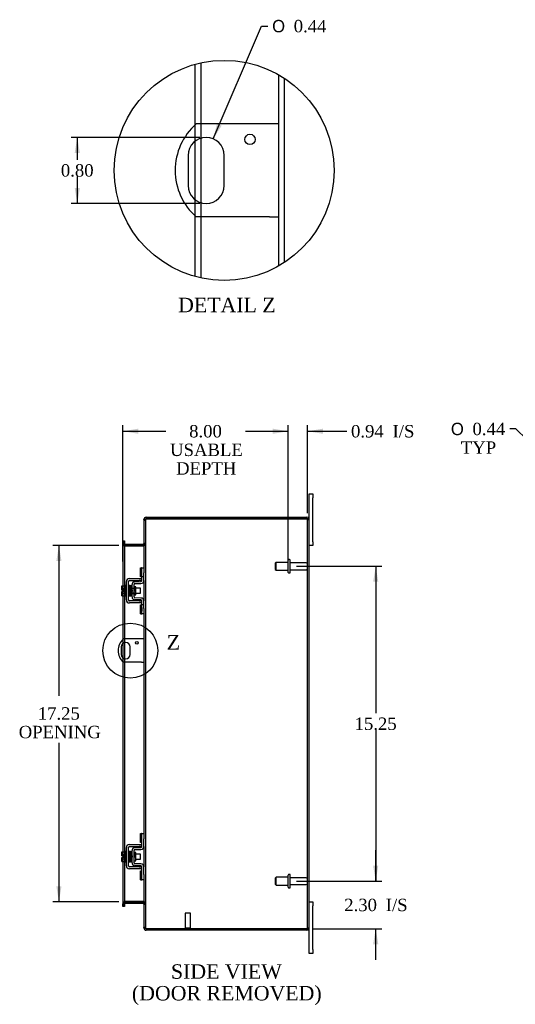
# Model space of a CAD drawing. Header units: inches. Extents: x 2 to 119, y 2 to 79.
# Tile 5 of 7: x 55 to 79, y 26 to 74. Entities that reach past the tile are written whole.
import ezdxf
from ezdxf.enums import TextEntityAlignment as Align
from ezdxf.lldxf.tags import DXFTag

# ---------------------------------------------------------------- set-up
doc = ezdxf.new("R2010")
doc.units = ezdxf.units.IN
doc.header["$MEASUREMENT"] = 0
doc.layers.get('0').update_dxf_attribs({"linetype": 'CONTINUOUS'})
for name, color, linetype in [('COM40153-1', 7, 'CONTINUOUS'), ('COM42667', 7, 'CONTINUOUS'), ('COM42780', 7, 'CONTINUOUS'), ('COM48436', 7, 'CONTINUOUS'), ('DEFAULT', 7, 'CONTINUOUS'), ('FET07710', 7, 'CONTINUOUS'), ('SCC19011', 7, 'CONTINUOUS'), ('SPR20265', 7, 'CONTINUOUS'), ('STD21878', 7, 'CONTINUOUS'), ('STD26094', 7, 'CONTINUOUS'), ('WAF25035', 7, 'CONTINUOUS')]:
    doc.layers.add(name, color=color, linetype=linetype)
doc.styles.add('SEACAD_SOLID_EDGE_ANSI1_SY', font='txt')
doc.styles.add('SEACAD_TIMES_NEW_ROMAN', font='times.ttf')
tags = doc.linetypes.add('CENTER2', pattern=[1.125, 0.75, -0.125, 0.125, -0.125]).pattern_tags.tags
tags[10:11] = [DXFTag(74, 4), DXFTag(75, 0), DXFTag(340, '0'), DXFTag(46, 0.0), DXFTag(50, 0.0), DXFTag(44, 0.0), DXFTag(45, 0.0)]
tags[8:9] = [DXFTag(74, 4), DXFTag(75, 0), DXFTag(340, '0'), DXFTag(46, 0.0), DXFTag(50, 0.0), DXFTag(44, 0.0), DXFTag(45, 0.0)]
tags[6:7] = [DXFTag(74, 4), DXFTag(75, 0), DXFTag(340, '0'), DXFTag(46, 0.0), DXFTag(50, 0.0), DXFTag(44, 0.0), DXFTag(45, 0.0)]
tags[4:5] = [DXFTag(74, 4), DXFTag(75, 0), DXFTag(340, '0'), DXFTag(46, 0.0), DXFTag(50, 0.0), DXFTag(44, 0.0), DXFTag(45, 0.0)]

# ---------------------------------------------------------------- blocks, each defined once
blk = doc.blocks.new('GDIMGGROUP9')
at = {"layer": 'DEFAULT', "linetype": 'Continuous'}
for points in [[(72.33, 32.643), (72.08, 32.643), (72.205, 31.893)], [(72.33, 28.84), (72.205, 29.59), (72.08, 28.84)]]:
    blk.add_hatch(color=136, dxfattribs=at).paths.add_polyline_path(points)
at = {"layer": 'DEFAULT', "color": 136, "linetype": 'Continuous'}
for p, q in [((72.205, 31.893), (72.205, 33.393)), ((68.365, 31.893), (72.505, 31.893)), ((69.166, 29.59), (72.505, 29.59)), ((72.205, 28.09), (72.205, 29.59))]:
    blk.add_line(p, q, dxfattribs=at)
at = {"layer": 'DEFAULT', "color": 136, "linetype": 'Continuous', "style": 'SEACAD_TIMES_NEW_ROMAN'}
for s, p in [('2.30', (70.68, 31.042)), ('I/S', (72.693, 31.042))]:
    blk.add_text(s, height=0.6, dxfattribs=at).set_placement(p, align=Align.TOP_LEFT)
blk = doc.blocks.new('GDIMGGROUP10')
at = {"layer": 'DEFAULT', "linetype": 'Continuous'}
for points in [[(72.33, 46.393), (72.205, 47.143), (72.08, 46.393)], [(72.33, 32.643), (72.08, 32.643), (72.205, 31.893)]]:
    blk.add_hatch(color=136, dxfattribs=at).paths.add_polyline_path(points)
at = {"layer": 'DEFAULT', "color": 136, "linetype": 'Continuous'}
for p, q in [((68.365, 47.143), (72.505, 47.143)), ((72.205, 47.143), (72.205, 40.028)), ((72.205, 39.218), (72.205, 31.893)), ((68.365, 31.893), (72.505, 31.893))]:
    blk.add_line(p, q, dxfattribs=at)
at = {"layer": 'DEFAULT', "color": 136, "linetype": 'Continuous', "style": 'SEACAD_TIMES_NEW_ROMAN'}
blk.add_text('15.25', height=0.6, dxfattribs=at).set_placement((71.182, 39.818), align=Align.TOP_LEFT)
blk = doc.blocks.new('GDIMGGROUP19')
at = {"layer": 'DEFAULT', "linetype": 'Continuous'}
for points in [[(56.734, 47.393), (56.984, 47.393), (56.859, 48.143)], [(56.734, 31.643), (56.859, 30.893), (56.984, 31.643)]]:
    blk.add_hatch(color=136, dxfattribs=at).paths.add_polyline_path(points)
at = {"layer": 'DEFAULT', "color": 136, "linetype": 'Continuous'}
for p, q in [((59.769, 48.143), (56.559, 48.143)), ((56.859, 48.143), (56.859, 40.867)), ((56.859, 38.589), (56.859, 30.893)), ((59.769, 30.893), (56.559, 30.893))]:
    blk.add_line(p, q, dxfattribs=at)
at = {"layer": 'DEFAULT', "color": 136, "linetype": 'Continuous', "style": 'SEACAD_TIMES_NEW_ROMAN'}
for s, p in [('17.25', (55.835, 40.316)), ('OPENING', (54.911, 39.416))]:
    blk.add_text(s, height=0.6, dxfattribs=at).set_placement(p, align=Align.TOP_LEFT)
blk = doc.blocks.new('GDIMGGROUP22')
at = {"layer": 'DEFAULT', "linetype": 'Continuous'}
blk.add_hatch(color=136, dxfattribs=at).paths.add_polyline_path([(81.957, 50.73), (82.582, 50.296), (82.132, 50.909)])
at = {"layer": 'DEFAULT', "color": 136, "linetype": 'Continuous'}
for p, q in [((78.995, 53.792), (78.695, 53.792)), ((82.582, 50.296), (78.995, 53.792))]:
    blk.add_line(p, q, dxfattribs=at)
for s, style, p in [('O', 'SEACAD_SOLID_EDGE_ANSI1_SY', (75.848, 54.092)), ('0.44', 'SEACAD_TIMES_NEW_ROMAN', (76.892, 54.092)), ('TYP', 'SEACAD_TIMES_NEW_ROMAN', (76.328, 53.192))]:
    blk.add_text(s, height=0.6, dxfattribs=dict(at, style=style)).set_placement(p, align=Align.TOP_LEFT)
blk = doc.blocks.new('GDIMGGROUP23')
at = {"layer": 'DEFAULT', "linetype": 'Continuous'}
for points in [[(60.711, 53.807), (59.961, 53.682), (60.711, 53.557)], [(67.215, 53.807), (67.215, 53.557), (67.965, 53.682)]]:
    blk.add_hatch(color=136, dxfattribs=at).paths.add_polyline_path(points)
at = {"layer": 'DEFAULT', "color": 136, "linetype": 'Continuous'}
for p, q in [((59.961, 47.372), (59.961, 53.982)), ((67.965, 47.443), (67.965, 53.982)), ((59.961, 53.682), (62.033, 53.682)), ((65.893, 53.682), (67.965, 53.682))]:
    blk.add_line(p, q, dxfattribs=at)
at = {"layer": 'DEFAULT', "color": 136, "linetype": 'Continuous', "style": 'SEACAD_TIMES_NEW_ROMAN'}
for s, p in [('8.00', (63.167, 53.982)), ('USABLE', (62.243, 53.082)), ('DEPTH', (62.534, 52.182))]:
    blk.add_text(s, height=0.6, dxfattribs=at).set_placement(p, align=Align.TOP_LEFT)
blk = doc.blocks.new('GDIMGGROUP26')
at = {"layer": 'DEFAULT', "linetype": 'Continuous'}
for points in [[(67.215, 53.807), (67.215, 53.557), (67.965, 53.682)], [(69.652, 53.807), (68.902, 53.682), (69.652, 53.557)]]:
    blk.add_hatch(color=136, dxfattribs=at).paths.add_polyline_path(points)
at = {"layer": 'DEFAULT', "color": 136, "linetype": 'Continuous'}
for p, q in [((67.965, 47.443), (67.965, 53.982)), ((68.902, 49.71), (68.902, 53.982)), ((66.465, 53.682), (67.965, 53.682)), ((68.902, 53.682), (70.499, 53.682)), ((70.499, 53.682), (70.799, 53.682))]:
    blk.add_line(p, q, dxfattribs=at)
at = {"layer": 'DEFAULT', "color": 136, "linetype": 'Continuous', "style": 'SEACAD_TIMES_NEW_ROMAN'}
for s, p in [('0.94', (71.009, 53.982)), ('I/S', (73.021, 53.982))]:
    blk.add_text(s, height=0.6, dxfattribs=at).set_placement(p, align=Align.TOP_LEFT)
blk = doc.blocks.new('SE1')
at = {"color": 136, "linetype": 'Continuous', "style": 'SEACAD_TIMES_NEW_ROMAN'}
blk.add_text('Z', height=0.7, dxfattribs=at).set_placement((62.084, 43.812), align=Align.TOP_LEFT)
blk = doc.blocks.new('SE')
at = {"layer": 'DEFAULT', "color": 7, "linetype": 'CENTER2'}
blk.add_circle((60.318, 43.058), 1.332, dxfattribs=at)
at = {"layer": 'DEFAULT'}
blk.add_blockref('SE1', (0, 0), dxfattribs=at)
blk = doc.blocks.new('GDIMGGROUP27')
at = {"layer": 'DEFAULT', "linetype": 'Continuous'}
for points in [[(57.624, 67.163), (57.874, 67.163), (57.749, 67.913)], [(57.624, 65.463), (57.749, 64.713), (57.874, 65.463)]]:
    blk.add_hatch(color=136, dxfattribs=at).paths.add_polyline_path(points)
at = {"layer": 'DEFAULT', "color": 136, "linetype": 'Continuous'}
for p, q in [((63.691, 67.913), (57.449, 67.913)), ((57.749, 67.913), (57.749, 66.823)), ((57.749, 66.013), (57.749, 64.713)), ((63.691, 64.713), (57.449, 64.713))]:
    blk.add_line(p, q, dxfattribs=at)
at = {"layer": 'DEFAULT', "color": 136, "linetype": 'Continuous', "style": 'SEACAD_TIMES_NEW_ROMAN'}
blk.add_text('0.80', height=0.6, dxfattribs=at).set_placement((56.953, 66.613), align=Align.TOP_LEFT)
blk = doc.blocks.new('GDIMGGROUP28')
at = {"layer": 'DEFAULT', "linetype": 'Continuous'}
blk.add_hatch(color=136, dxfattribs=at).paths.add_polyline_path([(64.516, 68.581), (64.335, 67.842), (64.746, 68.482)])
at = {"layer": 'DEFAULT', "color": 136, "linetype": 'Continuous'}
for p, q in [((64.335, 67.842), (66.679, 73.3)), ((66.679, 73.3), (66.979, 73.3))]:
    blk.add_line(p, q, dxfattribs=at)
for s, style, p in [('O', 'SEACAD_SOLID_EDGE_ANSI1_SY', (67.189, 73.6)), ('0.44', 'SEACAD_TIMES_NEW_ROMAN', (68.233, 73.6))]:
    blk.add_text(s, height=0.6, dxfattribs=dict(at, style=style)).set_placement(p, align=Align.TOP_LEFT)

msp = doc.modelspace()

# ---------------------------------------------------------------- linework, layer by layer
at = {"color": 7}
msp.add_circle((64.865, 66.313), 5.329, dxfattribs=at)
at = {"layer": 'COM40153-1', "color": 7}
for p, q in [((67.058, 68.563), (63.506, 68.563)), ((67.49, 68.563), (67.058, 68.563)), ((63.117, 67.039), (63.117, 65.587)), ((64.865, 65.587), (64.865, 67.039)), ((67.058, 64.063), (63.506, 64.063)), ((67.058, 64.063), (67.49, 64.063)), ((60.866, 43.621), (59.978, 43.621)), ((60.974, 43.621), (60.866, 43.621)), ((59.881, 43.24), (59.881, 42.877)), ((60.318, 42.877), (60.318, 43.24)), ((60.866, 42.496), (59.978, 42.496)), ((60.866, 42.496), (60.974, 42.496))]:
    msp.add_line(p, q, dxfattribs=at)
for centre, radius in [((66.115, 67.815), 0.25), ((60.63, 43.434), 0.0625)]:
    msp.add_circle(centre, radius, dxfattribs=at)
for centre, radius, start, end in [((65.49, 66.313), 3, 131.4096, 228.5904), ((63.991, 67.039), 0.874, 0, 180), ((63.991, 65.587), 0.874, 180, 0), ((60.474, 43.058), 0.75, 131.4096, 228.5904), ((60.099, 43.24), 0.218, 0, 180), ((60.099, 42.877), 0.218, 180, 0)]:
    msp.add_arc(centre, radius, start, end, dxfattribs=at)
at = {"layer": 'COM42667', "color": 7}
for p, q in [((60.129, 45.511), (60.129, 46.402)), ((60.224, 45.511), (60.224, 46.402)), ((60.272, 46.545), (60.754, 46.545)), ((60.272, 46.45), (60.754, 46.45)), ((60.754, 46.545), (60.879, 46.545)), ((60.879, 46.45), (60.754, 46.45)), ((60.754, 45.463), (60.272, 45.463)), ((60.754, 45.368), (60.272, 45.368)), ((60.754, 45.463), (60.879, 45.463)), ((60.879, 45.368), (60.754, 45.368)), ((60.129, 32.635), (60.129, 33.526)), ((60.224, 32.635), (60.224, 33.526)), ((60.272, 33.669), (60.754, 33.669)), ((60.272, 33.574), (60.754, 33.574)), ((60.754, 33.669), (60.879, 33.669)), ((60.879, 33.574), (60.754, 33.574)), ((60.754, 32.587), (60.272, 32.587)), ((60.754, 32.492), (60.272, 32.492)), ((60.754, 32.587), (60.879, 32.587)), ((60.879, 32.492), (60.754, 32.492))]:
    msp.add_line(p, q, dxfattribs=at)
for centre, radius, start, end in [((60.272, 46.402), 0.143, 90, 180), ((60.272, 46.402), 0.048, 90, 180), ((60.272, 45.511), 0.143, 180, 270), ((60.272, 45.511), 0.048, 180, 270), ((60.272, 33.526), 0.143, 90, 180), ((60.272, 33.526), 0.048, 90, 180), ((60.272, 32.635), 0.143, 180, 270), ((60.272, 32.635), 0.048, 180, 270)]:
    msp.add_arc(centre, radius, start, end, dxfattribs=at)
at = {"layer": 'COM42780', "color": 7}
for p, q in [((60.815, 46.635), (60.815, 47.072)), ((60.815, 47.072), (60.865, 47.072)), ((60.879, 47.072), (60.865, 47.072)), ((60.879, 46.822), (60.879, 47.072)), ((60.879, 47.072), (60.974, 47.072)), ((60.879, 46.449), (60.879, 46.822)), ((60.882, 46.635), (60.882, 47.072)), ((60.974, 47.025), (60.974, 46.822)), ((60.974, 46.449), (60.974, 46.822)), ((60.402, 45.659), (60.402, 46.253)), ((60.497, 45.659), (60.497, 46.253)), ((60.543, 46.396), (60.832, 46.401)), ((60.544, 46.301), (60.834, 46.306)), ((60.865, 46.635), (60.815, 46.635)), ((60.865, 46.635), (60.879, 46.635)), ((60.974, 46.635), (60.879, 46.635)), ((60.402, 46.081), (60.592, 46.081)), ((60.592, 46.063), (60.402, 46.063)), ((60.402, 45.85), (60.592, 45.85)), ((60.402, 45.831), (60.592, 45.831)), ((60.526, 46.151), (60.497, 46.151)), ((60.592, 46.151), (60.526, 46.151)), ((60.592, 45.761), (60.592, 46.151)), ((60.497, 45.761), (60.592, 45.761)), ((60.832, 45.511), (60.543, 45.516)), ((60.834, 45.606), (60.544, 45.611)), ((60.879, 45.091), (60.879, 45.463)), ((60.974, 45.091), (60.974, 45.463)), ((60.815, 44.841), (60.815, 45.278)), ((60.815, 45.278), (60.865, 45.278)), ((60.815, 44.841), (60.865, 44.841)), ((60.879, 45.278), (60.865, 45.278)), ((60.865, 44.841), (60.879, 44.841)), ((60.974, 45.278), (60.879, 45.278)), ((60.88, 45.146), (60.879, 45.146)), ((60.88, 45.116), (60.879, 45.116)), ((60.879, 44.841), (60.879, 45.091)), ((60.88, 45.037), (60.879, 45.037)), ((60.88, 45.031), (60.879, 45.031)), ((60.88, 45.006), (60.879, 45.006)), ((60.88, 44.973), (60.879, 44.973)), ((60.974, 44.841), (60.879, 44.841)), ((60.88, 45.146), (60.88, 45.031)), ((60.88, 45.031), (60.88, 45.006)), ((60.88, 45.006), (60.88, 44.973)), ((60.882, 44.841), (60.882, 45.278)), ((60.974, 45.091), (60.974, 44.888)), ((60.815, 33.759), (60.815, 34.196)), ((60.815, 34.196), (60.865, 34.196)), ((60.879, 34.196), (60.865, 34.196)), ((60.879, 33.946), (60.879, 34.196)), ((60.879, 34.196), (60.974, 34.196)), ((60.879, 33.573), (60.879, 33.946)), ((60.974, 34.149), (60.974, 33.946)), ((60.974, 33.573), (60.974, 33.946)), ((60.402, 32.783), (60.402, 33.377)), ((60.497, 32.783), (60.497, 33.377)), ((60.543, 33.52), (60.832, 33.525)), ((60.544, 33.425), (60.834, 33.43)), ((60.865, 33.759), (60.815, 33.759)), ((60.865, 33.759), (60.879, 33.759)), ((60.592, 33.275), (60.526, 33.275)), ((60.592, 32.885), (60.592, 33.275)), ((60.497, 32.885), (60.592, 32.885)), ((60.832, 32.635), (60.543, 32.64)), ((60.834, 32.73), (60.544, 32.735)), ((60.879, 32.215), (60.879, 32.587)), ((60.974, 32.215), (60.974, 32.587)), ((60.815, 31.965), (60.815, 32.402)), ((60.815, 32.402), (60.865, 32.402)), ((60.815, 31.965), (60.865, 31.965)), ((60.879, 32.402), (60.865, 32.402)), ((60.865, 31.965), (60.879, 31.965)), ((60.879, 31.965), (60.879, 32.215)), ((60.974, 31.965), (60.879, 31.965)), ((60.974, 32.215), (60.974, 32.012))]:
    msp.add_line(p, q, dxfattribs=at)
for centre, radius, start, end in [((60.545, 46.253), 0.143, 91, 180), ((60.545, 46.253), 0.048, 91, 180), ((60.831, 46.449), 0.048, 271, 0), ((60.831, 46.449), 0.143, 271, 0), ((60.545, 45.659), 0.143, 180, 269), ((60.545, 45.659), 0.048, 180, 269), ((60.831, 45.463), 0.048, 0, 89), ((60.831, 45.463), 0.143, 0, 89), ((60.545, 33.377), 0.143, 91, 180), ((60.545, 33.377), 0.048, 91, 180), ((60.831, 33.573), 0.048, 271, 0), ((60.831, 33.573), 0.143, 271, 0), ((60.545, 32.783), 0.143, 180, 269), ((60.545, 32.783), 0.048, 180, 269), ((60.831, 32.587), 0.048, 0, 89), ((60.831, 32.587), 0.143, 0, 89)]:
    msp.add_arc(centre, radius, start, end, dxfattribs=at)
at = {"layer": 'COM48436', "color": 7}
for p, q in [((63.438, 71.448), (63.438, 68.501)), ((63.726, 71.519), (63.726, 68.563)), ((67.49, 70.95), (67.49, 61.676)), ((67.778, 70.775), (67.778, 61.851)), ((63.438, 68.501), (63.438, 67.717)), ((63.726, 68.563), (63.726, 67.872)), ((63.438, 67.717), (63.438, 64.91)), ((63.726, 67.872), (63.726, 64.754)), ((63.438, 64.91), (63.438, 64.125)), ((63.726, 64.754), (63.726, 64.063)), ((63.438, 64.125), (63.438, 61.178)), ((63.726, 64.063), (63.726, 61.107)), ((60.998, 49.41), (60.974, 49.41)), ((60.974, 49.386), (60.974, 49.41)), ((60.974, 49.386), (61.046, 49.386)), ((60.974, 49.385), (60.974, 49.386)), ((61.046, 49.385), (60.974, 49.385)), ((60.974, 49.385), (60.974, 47.025)), ((60.974, 49.368), (61.046, 49.368)), ((61.046, 49.41), (60.998, 49.41)), ((61.046, 49.386), (61.046, 49.41)), ((61.046, 49.385), (61.046, 49.386)), ((61.046, 49.385), (61.046, 29.652)), ((61.082, 49.446), (61.082, 49.518)), ((61.082, 49.518), (68.866, 49.518)), ((61.082, 49.446), (68.866, 49.446)), ((68.866, 49.446), (61.082, 49.446)), ((68.968, 49.446), (68.866, 49.446)), ((68.866, 49.446), (68.968, 49.446)), ((68.902, 29.626), (68.902, 49.41)), ((68.902, 49.41), (68.974, 49.41)), ((68.974, 29.626), (68.974, 49.41)), ((59.961, 48.373), (60.033, 48.373)), ((59.961, 48.297), (59.961, 48.373)), ((59.961, 48.297), (59.961, 48.29)), ((59.961, 48.245), (59.961, 48.29)), ((60.033, 48.29), (59.961, 48.29)), ((59.961, 48.251), (60.033, 48.251)), ((59.961, 48.245), (59.961, 46.197)), ((60.033, 48.233), (59.961, 48.233)), ((60.033, 48.373), (60.033, 48.297)), ((60.033, 48.297), (60.033, 48.29)), ((60.033, 48.29), (60.033, 48.245)), ((60.033, 48.245), (60.033, 46.197)), ((60.069, 48.215), (60.069, 48.143)), ((60.069, 48.215), (60.938, 48.215)), ((60.938, 48.215), (60.938, 48.143)), ((61.046, 48.251), (60.974, 48.251)), ((60.974, 48.233), (61.046, 48.233)), ((60.069, 48.143), (60.938, 48.143)), ((60.069, 48.13), (60.938, 48.13)), ((60.974, 46.449), (60.974, 45.463)), ((59.961, 46.197), (59.961, 45.99)), ((59.961, 45.99), (59.961, 45.922)), ((59.961, 45.922), (59.961, 45.715)), ((60.033, 46.197), (60.033, 45.715)), ((59.961, 45.715), (59.961, 43.605)), ((60.033, 45.715), (60.033, 43.621)), ((60.974, 44.888), (60.974, 34.149)), ((59.961, 43.605), (59.961, 43.409)), ((59.961, 43.409), (59.961, 42.707)), ((60.033, 43.621), (60.033, 43.448)), ((60.033, 43.448), (60.033, 42.669)), ((59.961, 42.707), (59.961, 42.511)), ((59.961, 42.511), (59.961, 33.321)), ((60.033, 42.669), (60.033, 42.496)), ((60.033, 42.496), (60.033, 33.321)), ((60.974, 33.573), (60.974, 32.587)), ((59.961, 33.321), (59.961, 33.114)), ((59.961, 33.114), (59.961, 33.046)), ((59.961, 33.046), (59.961, 32.839)), ((60.033, 33.321), (60.033, 32.839)), ((59.961, 32.839), (59.961, 30.792)), ((60.033, 32.839), (60.033, 30.792)), ((60.974, 32.012), (60.974, 29.652)), ((60.033, 30.803), (59.961, 30.803)), ((59.961, 30.747), (59.961, 30.792)), ((60.033, 30.785), (59.961, 30.785)), ((59.961, 30.739), (59.961, 30.747)), ((59.961, 30.747), (60.033, 30.747)), ((59.961, 30.663), (59.961, 30.739)), ((60.033, 30.663), (59.961, 30.663)), ((60.033, 30.792), (60.033, 30.747)), ((60.033, 30.739), (60.033, 30.747)), ((60.033, 30.739), (60.033, 30.663)), ((60.938, 30.907), (60.069, 30.907)), ((60.069, 30.821), (60.069, 30.893)), ((60.069, 30.893), (60.938, 30.893)), ((60.069, 30.821), (60.938, 30.821)), ((60.938, 30.821), (60.938, 30.893)), ((60.974, 30.803), (61.046, 30.803)), ((60.974, 30.785), (61.046, 30.785)), ((60.974, 29.668), (61.046, 29.668)), ((61.046, 29.652), (60.974, 29.652)), ((60.974, 29.651), (60.974, 29.652)), ((60.974, 29.651), (61.046, 29.651)), ((60.974, 29.626), (60.974, 29.651)), ((60.998, 29.626), (60.974, 29.626)), ((61.046, 29.626), (60.998, 29.626)), ((61.046, 29.651), (61.046, 29.652)), ((61.046, 29.626), (61.046, 29.651)), ((68.866, 29.59), (61.082, 29.59)), ((61.082, 29.59), (61.082, 29.518)), ((61.082, 29.59), (68.866, 29.59)), ((68.968, 29.59), (68.866, 29.59)), ((68.866, 29.59), (68.968, 29.59)), ((68.902, 29.626), (68.974, 29.626)), ((68.866, 29.518), (61.082, 29.518))]:
    msp.add_line(p, q, dxfattribs=at)
for centre, radius, start, end in [((61.082, 49.41), 0.108, 90, 180), ((61.082, 49.41), 0.036, 128.7233, 180), ((61.082, 49.41), 0.036, 90, 128.7233), ((68.866, 49.41), 0.108, 19.4712, 90), ((68.866, 49.41), 0.036, 0, 90), ((68.866, 49.41), 0.108, 0, 19.4712), ((60.069, 48.251), 0.108, 180, 259.6032), ((60.067, 48.236), 0.106, 181.3077, 271.1923), ((60.069, 48.251), 0.036, 180, 270), ((60.938, 48.251), 0.036, 270, 0), ((60.94, 48.236), 0.106, 268.8074, 358.6926), ((60.938, 48.251), 0.108, 280.3994, 0), ((60.069, 48.251), 0.108, 259.6032, 270), ((60.938, 48.251), 0.108, 270, 280.3994), ((60.067, 30.801), 0.106, 88.8074, 178.6926), ((60.069, 30.785), 0.108, 100.3965, 180), ((60.069, 30.785), 0.036, 90, 180), ((60.069, 30.785), 0.108, 90, 100.3965), ((60.94, 30.801), 0.106, 1.3077, 91.1923), ((60.938, 30.785), 0.108, 79.6016, 90), ((60.938, 30.785), 0.036, 0, 90), ((60.938, 30.785), 0.108, 0, 79.6016), ((61.082, 29.626), 0.108, 180, 270), ((61.082, 29.626), 0.036, 180, 231.2767), ((61.082, 29.626), 0.036, 231.2767, 270), ((68.866, 29.626), 0.036, 270, 0), ((68.866, 29.626), 0.108, 270, 340.5288), ((68.866, 29.626), 0.108, 340.5288, 0)]:
    msp.add_arc(centre, radius, start, end, dxfattribs=at)
for centre, major_axis, start_param, end_param in [((68.866, 49.41), (-0.036, 0), 3.141593, 4.712389), ((68.866, 49.41), (-0.108, 0), 3.141593, 3.48143), ((68.866, 29.626), (-0.036, 0), 1.570796, 3.141593), ((68.866, 29.626), (-0.108, 0), 2.801756, 3.141593)]:
    msp.add_ellipse(centre, major_axis=major_axis, ratio=0.997813, start_param=start_param, end_param=end_param, dxfattribs=at)
for points, knots in [([(60.974, 49.385), (60.974, 49.39), (60.977, 49.395), (60.988, 49.405), (60.996, 49.41), (61.016, 49.421), (61.028, 49.426), (61.054, 49.436), (61.068, 49.441), (61.082, 49.446)], [0, 0, 0, 0, 0.25, 0.25, 0.5, 0.5, 0.75, 0.75, 1, 1, 1, 1]), ([(61.046, 49.385), (61.046, 49.395), (61.05, 49.405), (61.063, 49.426), (61.073, 49.436), (61.082, 49.446)], [0, 0, 0, 0, 0.5, 0.5, 1, 1, 1, 1]), ([(60.033, 48.233), (60.033, 48.223), (60.034, 48.213), (60.036, 48.192), (60.038, 48.182), (60.041, 48.167), (60.043, 48.163), (60.046, 48.153), (60.048, 48.149), (60.053, 48.141), (60.055, 48.137), (60.06, 48.133), (60.062, 48.132), (60.065, 48.13), (60.067, 48.13), (60.069, 48.13)], [0, 0, 0, 0, 0.25, 0.25, 0.5, 0.5, 0.625, 0.625, 0.75, 0.75, 0.875, 0.875, 0.9375, 0.9375, 1, 1, 1, 1]), ([(60.938, 48.13), (60.94, 48.13), (60.942, 48.13), (60.945, 48.132), (60.947, 48.133), (60.952, 48.137), (60.954, 48.141), (60.959, 48.149), (60.961, 48.153), (60.964, 48.163), (60.966, 48.167), (60.97, 48.182), (60.971, 48.192), (60.973, 48.213), (60.974, 48.223), (60.974, 48.233)], [0, 0, 0, 0, 0.0625, 0.0625, 0.125, 0.125, 0.25, 0.25, 0.375, 0.375, 0.5, 0.5, 0.75, 0.75, 1, 1, 1, 1]), ([(60.069, 30.907), (60.067, 30.906), (60.065, 30.906), (60.062, 30.905), (60.06, 30.904), (60.055, 30.899), (60.053, 30.896), (60.048, 30.888), (60.046, 30.883), (60.043, 30.874), (60.041, 30.869), (60.038, 30.855), (60.036, 30.845), (60.034, 30.824), (60.033, 30.814), (60.033, 30.803)], [0, 0, 0, 0, 0.0625, 0.0625, 0.125, 0.125, 0.25, 0.25, 0.375, 0.375, 0.5, 0.5, 0.75, 0.75, 1, 1, 1, 1]), ([(60.974, 30.803), (60.974, 30.814), (60.973, 30.824), (60.971, 30.845), (60.97, 30.855), (60.966, 30.869), (60.964, 30.874), (60.961, 30.883), (60.959, 30.888), (60.954, 30.896), (60.952, 30.899), (60.947, 30.904), (60.945, 30.905), (60.942, 30.906), (60.94, 30.907), (60.938, 30.907)], [0, 0, 0, 0, 0.25, 0.25, 0.5, 0.5, 0.625, 0.625, 0.75, 0.75, 0.875, 0.875, 0.9375, 0.9375, 1, 1, 1, 1]), ([(61.082, 29.59), (61.068, 29.596), (61.054, 29.601), (61.028, 29.611), (61.016, 29.616), (60.996, 29.626), (60.988, 29.632), (60.977, 29.642), (60.974, 29.647), (60.974, 29.652)], [0, 0, 0, 0, 0.25, 0.25, 0.5, 0.5, 0.75, 0.75, 1, 1, 1, 1]), ([(61.082, 29.59), (61.073, 29.601), (61.063, 29.611), (61.05, 29.632), (61.046, 29.642), (61.046, 29.652)], [0, 0, 0, 0, 0.5, 0.5, 1, 1, 1, 1])]:
    msp.add_open_spline(points, degree=3, knots=knots, dxfattribs=at)
at = {"layer": 'FET07710', "color": 7}
for p, q in [((68.974, 50.456), (68.974, 50.643)), ((68.974, 50.643), (69.161, 50.643)), ((69.161, 50.643), (69.161, 50.456)), ((68.974, 49.41), (68.974, 50.456)), ((69.161, 48.331), (69.161, 50.456)), ((69.161, 48.331), (69.161, 48.143)), ((69.161, 48.143), (68.974, 48.143)), ((68.974, 30.893), (69.161, 30.893)), ((69.161, 30.893), (69.161, 30.706)), ((69.161, 28.581), (69.161, 30.706)), ((68.974, 28.581), (68.974, 29.626)), ((68.974, 28.393), (68.974, 28.581)), ((69.161, 28.393), (68.974, 28.393)), ((69.161, 28.581), (69.161, 28.393))]:
    msp.add_line(p, q, dxfattribs=at)
at = {"layer": 'SCC19011', "color": 7}
for p, q in [((59.903, 46.197), (60.084, 46.197)), ((59.903, 46.065), (59.903, 46.197)), ((59.903, 46.065), (60.084, 46.065)), ((59.903, 45.99), (59.903, 46.065)), ((59.998, 45.99), (59.903, 45.99)), ((59.903, 45.847), (59.903, 45.922)), ((59.998, 45.922), (59.903, 45.922)), ((59.903, 45.847), (60.084, 45.847)), ((59.903, 45.715), (59.903, 45.847)), ((59.998, 45.922), (59.998, 45.99)), ((60.247, 46.078), (60.224, 46.078)), ((60.224, 45.834), (60.255, 45.834)), ((60.297, 46.078), (60.282, 46.078)), ((60.29, 45.834), (60.305, 45.834)), ((60.346, 46.078), (60.332, 46.078)), ((60.341, 45.834), (60.356, 45.834)), ((60.396, 46.078), (60.381, 46.078)), ((60.391, 45.834), (60.402, 45.834)), ((60.816, 46.078), (60.592, 46.078)), ((60.592, 45.834), (60.816, 45.834)), ((60.816, 45.834), (60.816, 46.078)), ((59.903, 45.715), (60.084, 45.715)), ((59.903, 33.321), (60.084, 33.321)), ((59.903, 33.189), (59.903, 33.321)), ((59.903, 33.189), (60.084, 33.189)), ((59.903, 33.114), (59.903, 33.189)), ((59.998, 33.114), (59.903, 33.114)), ((59.903, 32.971), (59.903, 33.046)), ((59.998, 33.046), (59.903, 33.046)), ((59.903, 32.971), (60.084, 32.971)), ((59.903, 32.839), (59.903, 32.971)), ((59.998, 33.046), (59.998, 33.114)), ((60.247, 33.202), (60.224, 33.202)), ((60.224, 32.958), (60.255, 32.958)), ((60.297, 33.202), (60.282, 33.202)), ((60.29, 32.958), (60.305, 32.958)), ((60.346, 33.202), (60.332, 33.202)), ((60.341, 32.958), (60.356, 32.958)), ((60.396, 33.202), (60.381, 33.202)), ((60.391, 32.958), (60.402, 32.958)), ((60.816, 33.202), (60.592, 33.202)), ((60.592, 32.958), (60.816, 32.958)), ((60.816, 32.958), (60.816, 33.202)), ((59.903, 32.839), (60.084, 32.839))]:
    msp.add_line(p, q, dxfattribs=at)
at = {"layer": 'SPR20265', "color": 7}
for p, q in [((60.501, 45.956), (60.536, 45.956)), ((60.501, 33.08), (60.536, 33.08))]:
    msp.add_line(p, q, dxfattribs=at)
for centre, radius, start, end in [((65.205, 45.777), 4.985, 175.1825, 176.5376), ((65.174, 45.779), 4.919, 179.5796, 179.9446), ((60.356, 46.181), 0.0181, 0.2962, 180.6354), ((65.205, 32.901), 4.985, 175.1825, 176.5376), ((65.174, 32.903), 4.919, 179.5796, 179.9446), ((60.356, 33.305), 0.0181, 0.2962, 180.6354)]:
    msp.add_arc(centre, radius, start, end, dxfattribs=at)
for centre in [(60.237, 45.784), (60.237, 32.908)]:
    msp.add_ellipse(centre, major_axis=(-0.0175, 0), ratio=0.707107, start_param=0.666946, end_param=5.616239, dxfattribs=at)
for points, knots in [([(60.273, 46.197), (60.273, 46.198), (60.273, 46.199), (60.272, 46.202), (60.271, 46.205), (60.27, 46.208), (60.268, 46.21), (60.265, 46.212), (60.262, 46.213), (60.257, 46.214), (60.251, 46.214), (60.244, 46.21), (60.238, 46.202), (60.237, 46.196), (60.237, 46.192)], [0, 0, 0, 0, 0.03948, 0.078027, 0.11705, 0.157795, 0.20119, 0.247813, 0.297965, 0.351797, 0.472995, 0.624898, 0.803476, 1, 1, 1, 1]), ([(60.239, 46.193), (60.239, 46.194), (60.24, 46.192), (60.242, 46.173), (60.244, 46.139), (60.246, 46.098), (60.248, 46.056), (60.249, 46.018), (60.25, 45.985), (60.251, 45.958), (60.252, 45.932), (60.253, 45.902), (60.254, 45.867), (60.256, 45.827), (60.257, 45.787), (60.259, 45.75), (60.261, 45.723), (60.263, 45.719), (60.264, 45.718)], [0.0402294, 0.0402294, 0.0402294, 0.0402294, 0.0962651, 0.1836152, 0.2619538, 0.3312786, 0.3915016, 0.442594, 0.4845239, 0.5172899, 0.5463931, 0.5841023, 0.6308517, 0.6866387, 0.7514677, 0.8253147, 0.9081399, 0.9951321, 0.9951321, 0.9951321, 0.9951321]), ([(60.298, 45.722), (60.298, 45.723), (60.296, 45.726), (60.294, 45.752), (60.292, 45.788), (60.291, 45.828), (60.289, 45.867), (60.288, 45.902), (60.287, 45.932), (60.286, 45.958), (60.285, 45.985), (60.284, 46.018), (60.283, 46.057), (60.281, 46.099), (60.279, 46.141), (60.277, 46.177), (60.275, 46.198), (60.274, 46.199), (60.273, 46.199)], [0.007956, 0.007956, 0.007956, 0.007956, 0.0902869, 0.171964, 0.2449933, 0.3092617, 0.364675, 0.4111808, 0.4487353, 0.4777397, 0.5104186, 0.5522907, 0.6034131, 0.6638342, 0.7336337, 0.8128446, 0.9016052, 0.9648764, 0.9648764, 0.9648764, 0.9648764]), ([(60.288, 46.192), (60.287, 46.189), (60.286, 46.176), (60.283, 46.144), (60.282, 46.114), (60.281, 46.097), (60.281, 46.095)], [0.0980811, 0.0980811, 0.0980811, 0.0980811, 0.1865995, 0.265558, 0.3350739, 0.3442741, 0.3442741, 0.3442741, 0.3442741]), ([(60.326, 46.181), (60.325, 46.187), (60.324, 46.194), (60.317, 46.202), (60.311, 46.205), (60.307, 46.206), (60.303, 46.206), (60.3, 46.205), (60.296, 46.203), (60.293, 46.2), (60.291, 46.197), (60.289, 46.192), (60.289, 46.19), (60.289, 46.188)], [0, 0, 0, 0, 0.337377, 0.476585, 0.593946, 0.643993, 0.690857, 0.738213, 0.787078, 0.837877, 0.890521, 0.944659, 1, 1, 1, 1]), ([(60.29, 46.184), (60.291, 46.176), (60.293, 46.163), (60.295, 46.114), (60.298, 46.048), (60.301, 45.971), (60.303, 45.903), (60.305, 45.852), (60.306, 45.817), (60.308, 45.785), (60.309, 45.76), (60.311, 45.74), (60.312, 45.733), (60.312, 45.73)], [0, 0, 0, 0, 0.114294, 0.231558, 0.351881, 0.475184, 0.601502, 0.666038, 0.73132, 0.797347, 0.864154, 0.931706, 1, 1, 1, 1]), ([(60.299, 45.718), (60.3, 45.721), (60.301, 45.726), (60.303, 45.757), (60.305, 45.79), (60.306, 45.812), (60.306, 45.819)], [0, 0, 0, 0, 0.0928449, 0.1764674, 0.250932, 0.2834425, 0.2834425, 0.2834425, 0.2834425]), ([(60.347, 45.732), (60.346, 45.738), (60.345, 45.751), (60.342, 45.798), (60.339, 45.862), (60.337, 45.939), (60.334, 46.007), (60.332, 46.058), (60.331, 46.095), (60.33, 46.127), (60.328, 46.154), (60.327, 46.174), (60.326, 46.182), (60.325, 46.186)], [0, 0, 0, 0, 0.112746, 0.228925, 0.348457, 0.471495, 0.597916, 0.662714, 0.728399, 0.794948, 0.862394, 0.930748, 1, 1, 1, 1]), ([(60.339, 46.183), (60.338, 46.181), (60.336, 46.177), (60.334, 46.148), (60.332, 46.117), (60.331, 46.097), (60.331, 46.091)], [0, 0, 0, 0, 0.0919668, 0.1748964, 0.2488402, 0.2783531, 0.2783531, 0.2783531, 0.2783531]), ([(60.339, 46.18), (60.339, 46.178), (60.341, 46.175), (60.343, 46.148), (60.345, 46.114), (60.347, 46.076), (60.348, 46.039), (60.349, 46.005), (60.35, 45.977), (60.351, 45.953), (60.352, 45.927), (60.353, 45.897), (60.355, 45.861), (60.356, 45.823), (60.358, 45.784), (60.36, 45.751), (60.362, 45.733), (60.364, 45.732), (60.364, 45.732)], [0.0030122, 0.0030122, 0.0030122, 0.0030122, 0.091022, 0.173244, 0.246649, 0.3111806, 0.366841, 0.4136386, 0.4515377, 0.480786, 0.5130298, 0.5545547, 0.6053918, 0.6655607, 0.7350558, 0.813926, 0.9022499, 0.9590084, 0.9590084, 0.9590084, 0.9590084]), ([(60.349, 45.726), (60.35, 45.729), (60.352, 45.742), (60.354, 45.775), (60.355, 45.805), (60.356, 45.822), (60.356, 45.824)], [0.09883, 0.09883, 0.09883, 0.09883, 0.1878535, 0.2672072, 0.3370622, 0.3488919, 0.3488919, 0.3488919, 0.3488919]), ([(60.398, 45.74), (60.398, 45.739), (60.397, 45.74), (60.395, 45.756), (60.393, 45.787), (60.391, 45.824), (60.389, 45.862), (60.388, 45.897), (60.387, 45.927), (60.386, 45.953), (60.385, 45.977), (60.384, 46.005), (60.383, 46.039), (60.382, 46.076), (60.38, 46.115), (60.378, 46.15), (60.376, 46.178), (60.374, 46.182), (60.373, 46.183)], [0.0480093, 0.0480093, 0.0480093, 0.0480093, 0.0949166, 0.1813907, 0.2591689, 0.3281055, 0.3880809, 0.4389475, 0.4806068, 0.513005, 0.5424172, 0.5805587, 0.6277127, 0.6838883, 0.749147, 0.8235602, 0.9071555, 1, 1, 1, 1]), ([(60.402, 46.191), (60.4, 46.19), (60.397, 46.189), (60.391, 46.184), (60.388, 46.177), (60.386, 46.166), (60.384, 46.141), (60.382, 46.11), (60.381, 46.09), (60.381, 46.086)], [0.5124949, 0.5124949, 0.5124949, 0.5124949, 0.5179414, 0.5252825, 0.5427797, 0.5635197, 0.6073984, 0.6548465, 0.6651182, 0.6651182, 0.6651182, 0.6651182]), ([(60.392, 46.16), (60.392, 46.16), (60.392, 46.159), (60.393, 46.148), (60.394, 46.124), (60.396, 46.084), (60.398, 46.043), (60.399, 46.002), (60.401, 45.963), (60.402, 45.938), (60.402, 45.929)], [0.5353084, 0.5353084, 0.5353084, 0.5353084, 0.5442341, 0.5647196, 0.6085363, 0.6562102, 0.6837797, 0.7157656, 0.752175, 0.7726485, 0.7726485, 0.7726485, 0.7726485]), ([(60.524, 46.158), (60.524, 46.16), (60.523, 46.162), (60.522, 46.166), (60.519, 46.17), (60.516, 46.172), (60.513, 46.174), (60.508, 46.176), (60.503, 46.176), (60.499, 46.174), (60.497, 46.173)], [0, 0, 0, 0, 0.0589773, 0.1211115, 0.1849679, 0.2490189, 0.31194, 0.3728411, 0.4898099, 0.5959107, 0.5959107, 0.5959107, 0.5959107]), ([(60.497, 46.053), (60.497, 46.048), (60.498, 46.03), (60.499, 45.997), (60.5, 45.971), (60.501, 45.956)], [0.6947964, 0.6947964, 0.6947964, 0.6947964, 0.7496304, 0.874808, 1, 1, 1, 1]), ([(60.536, 45.956), (60.535, 45.971), (60.534, 45.997), (60.533, 46.038), (60.531, 46.075), (60.529, 46.107), (60.528, 46.132), (60.526, 46.15), (60.524, 46.16), (60.524, 46.161), (60.523, 46.16)], [0, 0, 0, 0, 0.1236932, 0.2477957, 0.3722334, 0.4970307, 0.6222178, 0.7477992, 0.8737106, 0.9604174, 0.9604174, 0.9604174, 0.9604174]), ([(60.263, 45.72), (60.263, 45.718), (60.263, 45.716), (60.265, 45.711), (60.267, 45.708), (60.271, 45.704), (60.277, 45.702), (60.284, 45.702), (60.291, 45.704), (60.296, 45.709), (60.299, 45.715), (60.299, 45.718), (60.299, 45.72)], [0, 0, 0, 0, 0.065589, 0.134096, 0.204, 0.273642, 0.405923, 0.527776, 0.652215, 0.775569, 0.89228, 1, 1, 1, 1]), ([(60.312, 45.734), (60.312, 45.728), (60.313, 45.722), (60.32, 45.714), (60.326, 45.711), (60.33, 45.71), (60.334, 45.71), (60.337, 45.711), (60.341, 45.713), (60.344, 45.716), (60.346, 45.72), (60.348, 45.724), (60.348, 45.726), (60.348, 45.728)], [0, 0, 0, 0, 0.324319, 0.462115, 0.581304, 0.633213, 0.682431, 0.732423, 0.783847, 0.836789, 0.89085, 0.94542, 1, 1, 1, 1]), ([(60.364, 45.735), (60.364, 45.734), (60.364, 45.733), (60.365, 45.73), (60.366, 45.727), (60.367, 45.725), (60.369, 45.722), (60.372, 45.72), (60.375, 45.719), (60.38, 45.718), (60.386, 45.718), (60.393, 45.723), (60.399, 45.731), (60.4, 45.737), (60.4, 45.741)], [0, 0, 0, 0, 0.039675, 0.078069, 0.116606, 0.156607, 0.199119, 0.244855, 0.294249, 0.347558, 0.468612, 0.621309, 0.801496, 1, 1, 1, 1]), ([(60.4, 45.737), (60.4, 45.74), (60.401, 45.744), (60.402, 45.753), (60.402, 45.756)], [0, 0, 0, 0, 0.03059774, 0.0478168, 0.0478168, 0.0478168, 0.0478168]), ([(60.498, 45.746), (60.498, 45.747), (60.5, 45.753), (60.501, 45.757), (60.501, 45.761), (60.501, 45.761)], [0.53898294, 0.53898294, 0.53898294, 0.53898294, 0.54759814, 0.56807305, 0.56959107, 0.56959107, 0.56959107, 0.56959107]), ([(60.273, 33.321), (60.273, 33.322), (60.273, 33.323), (60.272, 33.326), (60.271, 33.329), (60.27, 33.332), (60.268, 33.334), (60.265, 33.336), (60.262, 33.337), (60.257, 33.338), (60.251, 33.338), (60.244, 33.334), (60.238, 33.326), (60.237, 33.32), (60.237, 33.316)], [0, 0, 0, 0, 0.03948, 0.078027, 0.11705, 0.157795, 0.20119, 0.247813, 0.297965, 0.351797, 0.472995, 0.624898, 0.803476, 1, 1, 1, 1]), ([(60.239, 33.317), (60.239, 33.318), (60.24, 33.316), (60.242, 33.297), (60.244, 33.263), (60.246, 33.222), (60.248, 33.18), (60.249, 33.142), (60.25, 33.109), (60.251, 33.082), (60.252, 33.056), (60.253, 33.026), (60.254, 32.991), (60.256, 32.951), (60.257, 32.911), (60.259, 32.874), (60.261, 32.847), (60.263, 32.843), (60.264, 32.842)], [0.0402294, 0.0402294, 0.0402294, 0.0402294, 0.0962651, 0.1836152, 0.2619538, 0.3312786, 0.3915016, 0.442594, 0.4845239, 0.5172899, 0.5463931, 0.5841023, 0.6308517, 0.6866387, 0.7514677, 0.8253147, 0.9081399, 0.9951321, 0.9951321, 0.9951321, 0.9951321]), ([(60.298, 32.846), (60.298, 32.847), (60.296, 32.85), (60.294, 32.876), (60.292, 32.912), (60.291, 32.952), (60.289, 32.991), (60.288, 33.026), (60.287, 33.056), (60.286, 33.082), (60.285, 33.109), (60.284, 33.142), (60.283, 33.181), (60.281, 33.223), (60.279, 33.265), (60.277, 33.301), (60.275, 33.322), (60.274, 33.323), (60.273, 33.323)], [0.007956, 0.007956, 0.007956, 0.007956, 0.0902869, 0.171964, 0.2449933, 0.3092617, 0.364675, 0.4111808, 0.4487353, 0.4777397, 0.5104186, 0.5522907, 0.6034131, 0.6638342, 0.7336337, 0.8128446, 0.9016052, 0.9648764, 0.9648764, 0.9648764, 0.9648764]), ([(60.288, 33.316), (60.287, 33.313), (60.286, 33.3), (60.283, 33.268), (60.282, 33.238), (60.281, 33.221), (60.281, 33.219)], [0.0980811, 0.0980811, 0.0980811, 0.0980811, 0.1865995, 0.265558, 0.3350739, 0.3442741, 0.3442741, 0.3442741, 0.3442741]), ([(60.326, 33.305), (60.325, 33.311), (60.324, 33.318), (60.317, 33.326), (60.311, 33.329), (60.307, 33.33), (60.303, 33.33), (60.3, 33.329), (60.296, 33.327), (60.293, 33.324), (60.291, 33.321), (60.289, 33.316), (60.289, 33.314), (60.289, 33.312)], [0, 0, 0, 0, 0.337377, 0.476585, 0.593946, 0.643993, 0.690857, 0.738213, 0.787078, 0.837877, 0.890521, 0.944659, 1, 1, 1, 1]), ([(60.29, 33.308), (60.291, 33.3), (60.293, 33.287), (60.295, 33.238), (60.298, 33.172), (60.301, 33.095), (60.303, 33.027), (60.305, 32.976), (60.306, 32.941), (60.308, 32.909), (60.309, 32.884), (60.311, 32.864), (60.312, 32.857), (60.312, 32.854)], [0, 0, 0, 0, 0.114294, 0.231558, 0.351881, 0.475184, 0.601502, 0.666038, 0.73132, 0.797347, 0.864154, 0.931706, 1, 1, 1, 1]), ([(60.299, 32.842), (60.3, 32.845), (60.301, 32.85), (60.303, 32.881), (60.305, 32.914), (60.306, 32.936), (60.306, 32.943)], [0, 0, 0, 0, 0.0928449, 0.1764674, 0.250932, 0.2834425, 0.2834425, 0.2834425, 0.2834425]), ([(60.347, 32.856), (60.346, 32.862), (60.345, 32.875), (60.342, 32.922), (60.339, 32.986), (60.337, 33.063), (60.334, 33.131), (60.332, 33.182), (60.331, 33.219), (60.33, 33.251), (60.328, 33.278), (60.327, 33.298), (60.326, 33.306), (60.325, 33.31)], [0, 0, 0, 0, 0.112746, 0.228925, 0.348457, 0.471495, 0.597916, 0.662714, 0.728399, 0.794948, 0.862394, 0.930748, 1, 1, 1, 1]), ([(60.339, 33.307), (60.338, 33.305), (60.336, 33.301), (60.334, 33.272), (60.332, 33.241), (60.331, 33.221), (60.331, 33.215)], [0, 0, 0, 0, 0.0919668, 0.1748964, 0.2488402, 0.2783531, 0.2783531, 0.2783531, 0.2783531]), ([(60.339, 33.304), (60.339, 33.302), (60.341, 33.299), (60.343, 33.272), (60.345, 33.238), (60.347, 33.2), (60.348, 33.163), (60.349, 33.129), (60.35, 33.101), (60.351, 33.077), (60.352, 33.051), (60.353, 33.021), (60.355, 32.985), (60.356, 32.947), (60.358, 32.908), (60.36, 32.875), (60.362, 32.857), (60.364, 32.856), (60.364, 32.856)], [0.0030122, 0.0030122, 0.0030122, 0.0030122, 0.091022, 0.173244, 0.246649, 0.3111806, 0.366841, 0.4136386, 0.4515377, 0.480786, 0.5130298, 0.5545547, 0.6053918, 0.6655607, 0.7350558, 0.813926, 0.9022499, 0.9590084, 0.9590084, 0.9590084, 0.9590084]), ([(60.349, 32.85), (60.35, 32.853), (60.352, 32.866), (60.354, 32.899), (60.355, 32.929), (60.356, 32.946), (60.356, 32.948)], [0.09883, 0.09883, 0.09883, 0.09883, 0.1878535, 0.2672072, 0.3370622, 0.3488919, 0.3488919, 0.3488919, 0.3488919]), ([(60.398, 32.864), (60.398, 32.863), (60.397, 32.864), (60.395, 32.88), (60.393, 32.911), (60.391, 32.948), (60.389, 32.986), (60.388, 33.021), (60.387, 33.051), (60.386, 33.077), (60.385, 33.101), (60.384, 33.129), (60.383, 33.163), (60.382, 33.2), (60.38, 33.239), (60.378, 33.274), (60.376, 33.302), (60.374, 33.306), (60.373, 33.307)], [0.0480093, 0.0480093, 0.0480093, 0.0480093, 0.0949166, 0.1813907, 0.2591689, 0.3281055, 0.3880809, 0.4389475, 0.4806068, 0.513005, 0.5424172, 0.5805587, 0.6277127, 0.6838883, 0.749147, 0.8235602, 0.9071555, 1, 1, 1, 1]), ([(60.402, 33.315), (60.4, 33.314), (60.397, 33.313), (60.391, 33.308), (60.388, 33.301), (60.386, 33.29), (60.384, 33.265), (60.382, 33.234), (60.381, 33.214), (60.381, 33.21)], [0.5124949, 0.5124949, 0.5124949, 0.5124949, 0.5179414, 0.5252825, 0.5427797, 0.5635197, 0.6073984, 0.6548465, 0.6651182, 0.6651182, 0.6651182, 0.6651182]), ([(60.392, 33.284), (60.392, 33.284), (60.392, 33.283), (60.393, 33.272), (60.394, 33.248), (60.396, 33.208), (60.398, 33.167), (60.399, 33.126), (60.401, 33.087), (60.402, 33.062), (60.402, 33.053)], [0.5353084, 0.5353084, 0.5353084, 0.5353084, 0.5442341, 0.5647196, 0.6085363, 0.6562102, 0.6837797, 0.7157656, 0.752175, 0.7726485, 0.7726485, 0.7726485, 0.7726485]), ([(60.524, 33.282), (60.524, 33.284), (60.523, 33.286), (60.522, 33.29), (60.519, 33.294), (60.516, 33.296), (60.513, 33.298), (60.508, 33.3), (60.503, 33.3), (60.499, 33.298), (60.497, 33.297)], [0, 0, 0, 0, 0.0589773, 0.1211115, 0.1849679, 0.2490189, 0.31194, 0.3728411, 0.4898099, 0.5959107, 0.5959107, 0.5959107, 0.5959107]), ([(60.497, 33.177), (60.497, 33.172), (60.498, 33.154), (60.499, 33.121), (60.5, 33.095), (60.501, 33.08)], [0.6947964, 0.6947964, 0.6947964, 0.6947964, 0.7496304, 0.874808, 1, 1, 1, 1]), ([(60.536, 33.08), (60.535, 33.095), (60.534, 33.121), (60.533, 33.162), (60.531, 33.199), (60.529, 33.231), (60.528, 33.256), (60.526, 33.274), (60.524, 33.284), (60.524, 33.285), (60.523, 33.284)], [0, 0, 0, 0, 0.1236932, 0.2477957, 0.3722334, 0.4970307, 0.6222178, 0.7477992, 0.8737106, 0.9604174, 0.9604174, 0.9604174, 0.9604174]), ([(60.263, 32.844), (60.263, 32.842), (60.263, 32.84), (60.265, 32.835), (60.267, 32.832), (60.271, 32.828), (60.277, 32.826), (60.284, 32.826), (60.291, 32.828), (60.296, 32.833), (60.299, 32.839), (60.299, 32.842), (60.299, 32.844)], [0, 0, 0, 0, 0.065589, 0.134096, 0.204, 0.273642, 0.405923, 0.527776, 0.652215, 0.775569, 0.89228, 1, 1, 1, 1]), ([(60.312, 32.858), (60.312, 32.852), (60.313, 32.846), (60.32, 32.838), (60.326, 32.835), (60.33, 32.834), (60.334, 32.834), (60.337, 32.835), (60.341, 32.837), (60.344, 32.84), (60.346, 32.844), (60.348, 32.848), (60.348, 32.85), (60.348, 32.852)], [0, 0, 0, 0, 0.324319, 0.462115, 0.581304, 0.633213, 0.682431, 0.732423, 0.783847, 0.836789, 0.89085, 0.94542, 1, 1, 1, 1]), ([(60.364, 32.859), (60.364, 32.858), (60.364, 32.857), (60.365, 32.854), (60.366, 32.851), (60.367, 32.849), (60.369, 32.846), (60.372, 32.844), (60.375, 32.843), (60.38, 32.842), (60.386, 32.842), (60.393, 32.847), (60.399, 32.855), (60.4, 32.861), (60.4, 32.865)], [0, 0, 0, 0, 0.039675, 0.078069, 0.116606, 0.156607, 0.199119, 0.244855, 0.294249, 0.347558, 0.468612, 0.621309, 0.801496, 1, 1, 1, 1]), ([(60.4, 32.861), (60.4, 32.864), (60.401, 32.868), (60.402, 32.877), (60.402, 32.88)], [0, 0, 0, 0, 0.03059774, 0.0478168, 0.0478168, 0.0478168, 0.0478168]), ([(60.498, 32.87), (60.498, 32.871), (60.5, 32.877), (60.501, 32.881), (60.501, 32.885), (60.501, 32.885)], [0.53898294, 0.53898294, 0.53898294, 0.53898294, 0.54759814, 0.56807305, 0.56959107, 0.56959107, 0.56959107, 0.56959107])]:
    msp.add_open_spline(points, degree=3, knots=knots, dxfattribs=at)
at = {"layer": 'STD21878', "color": 7}
for p, q in [((63.231, 30.34), (62.981, 30.34)), ((62.981, 30.34), (62.981, 29.622)), ((63.231, 29.622), (63.231, 30.34)), ((63.247, 29.622), (62.966, 29.622)), ((62.966, 29.622), (62.966, 29.59)), ((62.966, 29.59), (62.966, 29.59)), ((63.247, 29.59), (63.247, 29.622)), ((63.247, 29.59), (63.247, 29.59))]:
    msp.add_line(p, q, dxfattribs=at)
at = {"layer": 'STD26094', "color": 7}
for p, q in [((67.378, 47.331), (67.34, 47.293)), ((67.34, 47.293), (67.34, 46.993)), ((67.378, 46.956), (67.378, 47.331)), ((67.965, 47.331), (67.378, 47.331)), ((67.965, 46.848), (67.965, 47.438)), ((68.035, 47.468), (67.995, 47.468)), ((68.065, 46.848), (68.065, 47.438)), ((68.842, 47.308), (68.065, 47.308)), ((67.34, 46.993), (67.378, 46.956)), ((67.378, 46.956), (67.965, 46.956)), ((67.995, 46.818), (68.035, 46.818)), ((68.065, 46.978), (68.842, 46.978)), ((67.378, 32.081), (67.34, 32.043)), ((67.34, 32.043), (67.34, 31.743)), ((67.378, 31.706), (67.378, 32.081)), ((67.965, 32.081), (67.378, 32.081)), ((67.965, 31.598), (67.965, 32.188)), ((68.035, 32.218), (67.995, 32.218)), ((68.065, 31.598), (68.065, 32.188)), ((68.842, 32.058), (68.065, 32.058)), ((67.34, 31.743), (67.378, 31.706)), ((67.378, 31.706), (67.965, 31.706)), ((67.995, 31.568), (68.035, 31.568)), ((68.065, 31.728), (68.842, 31.728))]:
    msp.add_line(p, q, dxfattribs=at)
for centre, radius, start, end in [((67.995, 47.438), 0.03, 90, 180), ((68.035, 47.438), 0.03, 0, 90), ((68.842, 47.248), 0.06, 0, 90), ((67.995, 46.848), 0.03, 180, 270), ((68.035, 46.848), 0.03, 270, 0), ((68.842, 47.038), 0.06, 270, 0), ((67.995, 32.188), 0.03, 90, 180), ((68.035, 32.188), 0.03, 0, 90), ((68.842, 31.998), 0.06, 0, 90), ((67.995, 31.598), 0.03, 180, 270), ((68.035, 31.598), 0.03, 270, 0), ((68.842, 31.788), 0.06, 270, 0)]:
    msp.add_arc(centre, radius, start, end, dxfattribs=at)
at = {"layer": 'WAF25035', "color": 7}
for p, q in [((60.084, 46.206), (60.084, 45.706)), ((60.129, 46.206), (60.084, 46.206)), ((60.084, 45.706), (60.129, 45.706)), ((60.084, 33.33), (60.084, 32.83)), ((60.129, 33.33), (60.084, 33.33)), ((60.084, 32.83), (60.129, 32.83))]:
    msp.add_line(p, q, dxfattribs=at)

# ---------------------------------------------------------------- block references
at = {"layer": 'DEFAULT', "color": 7}
for name in ['GDIMGGROUP28', 'GDIMGGROUP27', 'GDIMGGROUP23', 'GDIMGGROUP26', 'GDIMGGROUP22', 'GDIMGGROUP19', 'GDIMGGROUP10', 'SE', 'GDIMGGROUP9']:
    msp.add_blockref(name, (0, 0), dxfattribs=at)

# ---------------------------------------------------------------- texts
at = {"layer": 'DEFAULT', "color": 7, "style": 'SEACAD_TIMES_NEW_ROMAN'}
for s, p in [('DETAIL Z', (62.633, 60.145)), ('SIDE VIEW', (62.286, 27.868)), ('(DOOR REMOVED)', (60.395, 26.818))]:
    msp.add_text(s, height=0.7, dxfattribs=at).set_placement(p, align=Align.TOP_LEFT)

doc.saveas('drawing.dxf')
